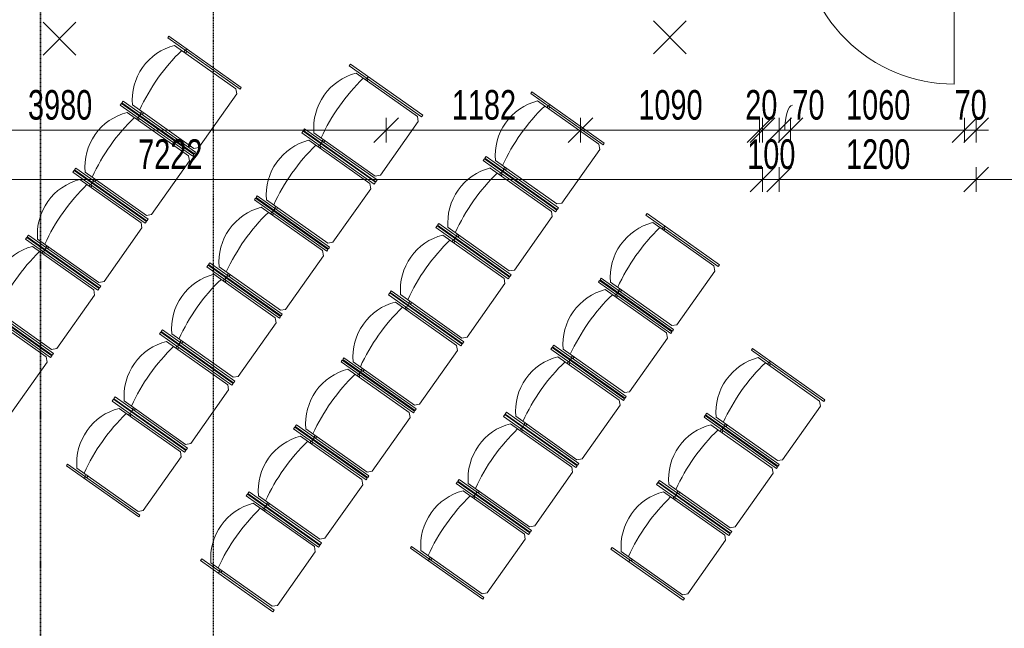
# Model space of a CAD drawing. Header units: millimetres. Extents: x -80560 to 110805, y -11020 to 52719.
# Tile 99 of 152: x 66115 to 72111, y 35387 to 39093. Entities that reach past the tile are written whole.
import ezdxf

# ---------------------------------------------------------------- set-up
doc = ezdxf.new("R2010")
doc.units = ezdxf.units.MM
doc.linetypes.add('CENTER2', pattern=[20, 8, -4, 4, -4])
doc.linetypes.add('DASHDOT2', pattern=[8, 4, -2, 0, -2])
for name, color, linetype, lineweight in [('A-ANNO-DIMS', 211, 'Continuous', 9), ('A-ANNO-DIMS-100', 211, 'Continuous', 9), ('A-ANNO-NOTE', 131, 'Continuous', 18), ('A-DOOR', 31, 'Continuous', 18), ('G-ANNO-SYMB', 111, 'Continuous', 9), ('I-FURN', 30, 'Continuous', 18), ('S-GRID', 1, 'Continuous', 9)]:
    doc.layers.add(name, color=color, linetype=linetype, lineweight=lineweight)
doc.styles.add('Arial_6', font='arial.ttf', dxfattribs={"width": 0.7, "height": 180})
doc.dimstyles.new('n3o_1_8', dxfattribs={"dimscale": 304.8, "dimtxt": 183.646692, "dimasz": 0.492126, "dimexe": 0.246063, "dimexo": 0.0625, "dimgap": 0.032808, "dimtad": 1, "dimdec": 0, "dimdsep": 46, "dimtxsty": 'Arial_6', "dimblk1": 'OBLIQUE', "dimblk2": 'OBLIQUE', "dimsah": 1, "dimcen": 0.09, "dimdle": 0.246063, "dimazin": 0, "dimtfac": 1, "dimtdec": 4, "dimtix": 1, "dimtmove": 0, "dimatfit": 3, "dimfxl": 0.246063, "dimfxlon": 1, "dimtvp": 1, "dimtolj": 1, "dimtzin": 0, "dimarcsym": 2})
doc.dimstyles.new('n3o_1_8_2', dxfattribs={"dimscale": 304.8, "dimtxt": 183.646692, "dimasz": 0.492126, "dimexe": 0.246063, "dimexo": 0.0625, "dimgap": 0.032808, "dimtad": 1, "dimdec": 0, "dimdsep": 46, "dimtxsty": 'Arial_6', "dimblk1": 'OBLIQUE', "dimblk2": 'OBLIQUE', "dimsah": 1, "dimcen": 0.09, "dimdle": 0.246063, "dimazin": 0, "dimtfac": 1, "dimtdec": 4, "dimtix": 1, "dimtmove": 1, "dimatfit": 3, "dimfxl": 0.246063, "dimfxlon": 1, "dimtvp": 1, "dimtolj": 1, "dimtzin": 0, "dimarcsym": 2})
doc.dimstyles.new('n3o_1_8_3', dxfattribs={"dimscale": 304.8, "dimtxt": 183.646692, "dimasz": 0.492126, "dimexe": 0.246063, "dimexo": 0.0625, "dimgap": 0.032808, "dimtad": 1, "dimdec": 0, "dimdsep": 46, "dimtxsty": 'Arial_6', "dimblk1": 'OBLIQUE', "dimblk2": 'OBLIQUE', "dimsah": 1, "dimcen": 0.09, "dimdle": 0.246063, "dimazin": 0, "dimtfac": 1, "dimtdec": 4, "dimtix": 1, "dimtmove": 0, "dimatfit": 3, "dimfxl": 0.246063, "dimfxlon": 1, "dimtvp": 1, "dimtolj": 1, "dimtzin": 0, "dimarcsym": 2})

# ---------------------------------------------------------------- blocks, each defined once
blk = doc.blocks.new('Stacking-Chair-KI-Maestro _1_ - Seat _ Back Cushion-32528548-DO_00 begane grond')
at = {"layer": 'I-FURN'}
for p, q in [((-234.9, 280.5), (-247.6, 280.5)), ((-247.6, -259.2), (-247.6, 280.5)), ((-234.9, -259.2), (-234.9, 280.5)), ((-222.3, 258.1), (-199.9, 280.5)), ((-222.3, -199.1), (-222.3, 258.1)), ((-199.9, 280.5), (199.9, 280.5)), ((222.3, 258.1), (199.9, 280.5)), ((222.3, -199.1), (222.3, 258.1)), ((235, 280.5), (247.7, 280.5)), ((235, -259.2), (235, 280.5)), ((247.7, -259.2), (247.7, 280.5)), ((-234.9, -116.7), (-222.3, -116.7)), ((235, -116.7), (222.3, -116.7)), ((-234.9, -125.9), (-247.6, -125.9)), ((-234.9, -129.4), (-222.3, -129.4)), ((235, -129.4), (222.3, -129.4)), ((235, -125.9), (247.7, -125.9)), ((-234.9, -259.2), (-247.6, -259.2)), ((235, -259.2), (247.7, -259.2))]:
    blk.add_line(p, q, dxfattribs=at)
for centre, radius, start, end in [((0, 1041.2), 1207.5, 259.39014, 270), ((0, 1041.2), 1207.5, 270, 280.60986), ((0, 63.5), 344.1, 229.75674, 270), ((0, 63.5), 344.1, 270, 310.24326)]:
    blk.add_arc(centre, radius, start, end, dxfattribs=at)
blk = doc.blocks.new('00_n3o_symbool_swingangle - std-31756284-DO_00 begane grond')
at = {"layer": 'A-DOOR'}
blk.add_line((-415, 10), (-415, 944), dxfattribs=at)
blk.add_arc((-415, 10), 934, 360, 90, dxfattribs=at)
blk = doc.blocks.new('DIMBLOCK227-DO_00 begane grond')
at = {"layer": 'A-ANNO-DIMS-100'}
for p, q in [((63417.3, 38120.8), (63492.3, 38195.8)), ((63417.3, 38195.8), (63417.3, 38045.8)), ((63417.3, 38120.8), (63417.3, 38195.8)), ((70639.3, 38120.8), (70714.3, 38195.8)), ((70639.3, 38195.8), (70639.3, 38045.8)), ((70639.3, 38120.8), (70639.3, 38195.8)), ((63417.3, 38120.8), (63342.3, 38045.8)), ((63417.3, 38120.8), (70639.3, 38120.8)), ((70639.3, 38120.8), (70564.3, 38045.8))]:
    blk.add_line(p, q, dxfattribs=at)
at = {"layer": 'A-ANNO-DIMS-100', "color": 0, "insert": (66836.2, 38364.5), "char_height": 180, "width": 461.094, "attachment_point": 1, "line_spacing_factor": 0.941778, "style": 'Arial_6'}
blk.add_mtext('7222', dxfattribs=at)
blk = doc.blocks.new('_Oblique')
at = {"color": 0, "linetype": 'ByBlock', "lineweight": -2}
blk.add_line((-0.5, -0.5), (0.5, 0.5), dxfattribs=at)
blk = doc.blocks.new('DIMBLOCK228-DO_00 begane grond')
at = {"layer": 'A-ANNO-DIMS-100'}
for p, q in [((70639.3, 38120.8), (70714.3, 38195.8)), ((70639.3, 38195.8), (70639.3, 38045.8)), ((70639.3, 38120.8), (70639.3, 38195.8)), ((70739.3, 38120.8), (70814.3, 38195.8)), ((70739.3, 38195.8), (70739.3, 38045.8)), ((70739.3, 38120.8), (70739.3, 38195.8)), ((70639.3, 38120.8), (70564.3, 38045.8)), ((70639.3, 38120.8), (70739.3, 38120.8)), ((70739.3, 38120.8), (70664.3, 38045.8))]:
    blk.add_line(p, q, dxfattribs=at)
at = {"layer": 'A-ANNO-DIMS-100', "color": 0, "insert": (70545.2, 38364.5), "char_height": 180, "width": 345.821, "attachment_point": 1, "line_spacing_factor": 0.941778, "style": 'Arial_6'}
blk.add_mtext('100', dxfattribs=at)
blk = doc.blocks.new('DIMBLOCK229-DO_00 begane grond')
at = {"layer": 'A-ANNO-DIMS-100'}
for p, q in [((70739.3, 38120.8), (70814.3, 38195.8)), ((70739.3, 38195.8), (70739.3, 38045.8)), ((70739.3, 38120.8), (70739.3, 38195.8)), ((71939.3, 38120.8), (72014.3, 38195.8)), ((71939.3, 38195.8), (71939.3, 38045.8)), ((71939.3, 38120.8), (71939.3, 38195.8)), ((70739.3, 38120.8), (70664.3, 38045.8)), ((70739.3, 38120.8), (71939.3, 38120.8)), ((71939.3, 38120.8), (71864.3, 38045.8))]:
    blk.add_line(p, q, dxfattribs=at)
at = {"layer": 'A-ANNO-DIMS-100', "color": 0, "insert": (71147.2, 38364.5), "char_height": 180, "width": 461.094, "attachment_point": 1, "line_spacing_factor": 0.941778, "style": 'Arial_6'}
blk.add_mtext('1200', dxfattribs=at)
blk = doc.blocks.new('DIMBLOCK230-DO_00 begane grond')
at = {"layer": 'A-ANNO-DIMS-100'}
for p, q in [((71939.3, 38120.8), (72014.3, 38195.8)), ((71939.3, 38195.8), (71939.3, 38045.8)), ((71939.3, 38120.8), (71939.3, 38195.8)), ((78076.8, 38120.8), (78151.8, 38195.8)), ((78076.8, 38195.8), (78076.8, 38045.8)), ((78076.8, 38120.8), (78076.8, 38195.8)), ((71939.3, 38120.8), (71864.3, 38045.8)), ((71939.3, 38120.8), (78151.8, 38120.8)), ((78076.8, 38120.8), (78001.8, 38045.8))]:
    blk.add_line(p, q, dxfattribs=at)
at = {"layer": 'A-ANNO-DIMS-100', "color": 0, "insert": (74815.9, 38364.5), "char_height": 180, "width": 461.094, "attachment_point": 1, "line_spacing_factor": 0.941778, "style": 'Arial_6'}
blk.add_mtext('6138', dxfattribs=at)
blk = doc.blocks.new('DIMBLOCK387-DO_00 begane grond')
at = {"layer": 'A-ANNO-DIMS-100'}
for p, q in [((64367.3, 38420.8), (64442.3, 38495.8)), ((64367.3, 38495.8), (64367.3, 38345.8)), ((64367.3, 38420.8), (64367.3, 38495.8)), ((68347.3, 38420.8), (68422.3, 38495.8)), ((68347.3, 38495.8), (68347.3, 38345.8)), ((68347.3, 38420.8), (68347.3, 38495.8)), ((64367.3, 38420.8), (64292.3, 38345.8)), ((64367.3, 38420.8), (68347.3, 38420.8)), ((68347.3, 38420.8), (68272.3, 38345.8))]:
    blk.add_line(p, q, dxfattribs=at)
at = {"layer": 'A-ANNO-DIMS-100', "color": 0, "insert": (66165.2, 38664.5), "char_height": 180, "width": 461.094, "attachment_point": 1, "line_spacing_factor": 0.941778, "style": 'Arial_6'}
blk.add_mtext('3980', dxfattribs=at)
blk = doc.blocks.new('DIMBLOCK388-DO_00 begane grond')
at = {"layer": 'A-ANNO-DIMS-100'}
for p, q in [((68347.3, 38420.8), (68422.3, 38495.8)), ((68347.3, 38495.8), (68347.3, 38345.8)), ((68347.3, 38420.8), (68347.3, 38495.8)), ((69529.3, 38420.8), (69604.3, 38495.8)), ((69529.3, 38495.8), (69529.3, 38345.8)), ((69529.3, 38420.8), (69529.3, 38495.8)), ((68347.3, 38420.8), (68272.3, 38345.8)), ((68347.3, 38420.8), (69529.3, 38420.8)), ((69529.3, 38420.8), (69454.3, 38345.8))]:
    blk.add_line(p, q, dxfattribs=at)
at = {"layer": 'A-ANNO-DIMS-100', "color": 0, "insert": (68746.2, 38664.5), "char_height": 180, "width": 461.094, "attachment_point": 1, "line_spacing_factor": 0.941778, "style": 'Arial_6'}
blk.add_mtext('1182', dxfattribs=at)
blk = doc.blocks.new('DIMBLOCK389-DO_00 begane grond')
at = {"layer": 'A-ANNO-DIMS-100'}
for p, q in [((69529.3, 38420.8), (69604.3, 38495.8)), ((69529.3, 38495.8), (69529.3, 38345.8)), ((69529.3, 38420.8), (69529.3, 38495.8)), ((70619.3, 38420.8), (70694.3, 38495.8)), ((70619.3, 38495.8), (70619.3, 38345.8)), ((70619.3, 38420.8), (70619.3, 38495.8)), ((69529.3, 38420.8), (69454.3, 38345.8)), ((69529.3, 38420.8), (70619.3, 38420.8)), ((70619.3, 38420.8), (70544.3, 38345.8))]:
    blk.add_line(p, q, dxfattribs=at)
at = {"layer": 'A-ANNO-DIMS-100', "color": 0, "insert": (69882.2, 38664.5), "char_height": 180, "width": 461.094, "attachment_point": 1, "line_spacing_factor": 0.941778, "style": 'Arial_6'}
blk.add_mtext('1090', dxfattribs=at)
blk = doc.blocks.new('DIMBLOCK390-DO_00 begane grond')
at = {"layer": 'A-ANNO-DIMS-100'}
for p, q in [((70619.3, 38420.8), (70694.3, 38495.8)), ((70619.3, 38495.8), (70619.3, 38345.8)), ((70619.3, 38420.8), (70619.3, 38495.8)), ((70639.3, 38420.8), (70714.3, 38495.8)), ((70639.3, 38495.8), (70639.3, 38345.8)), ((70639.3, 38420.8), (70639.3, 38495.8)), ((70619.3, 38420.8), (70544.3, 38345.8)), ((70639.3, 38420.8), (70564.3, 38345.8)), ((70619.3, 38420.8), (70714.3, 38420.8))]:
    blk.add_line(p, q, dxfattribs=at)
at = {"layer": 'A-ANNO-DIMS-100', "color": 0, "insert": (70533.3, 38664.5), "char_height": 180, "width": 230.547, "attachment_point": 1, "line_spacing_factor": 0.941778, "style": 'Arial_6'}
blk.add_mtext('20', dxfattribs=at)
blk = doc.blocks.new('DIMBLOCK600-DO_00 begane grond')
at = {"layer": 'A-ANNO-DIMS-100'}
for p, q in [((70739.3, 38420.8), (70814.3, 38495.8)), ((70739.3, 38495.8), (70739.3, 38345.8)), ((70739.3, 38420.8), (70739.3, 38495.8)), ((70809.3, 38420.8), (70884.3, 38495.8)), ((70809.3, 38495.8), (70809.3, 38345.8)), ((70809.3, 38420.8), (70809.3, 38495.8)), ((70664.3, 38420.8), (70809.3, 38420.8)), ((70739.3, 38420.8), (70664.3, 38345.8)), ((70809.3, 38420.8), (70734.3, 38345.8))]:
    blk.add_line(p, q, dxfattribs=at)
blk.add_ellipse((70820.2, 38420.8), major_axis=(0, 151.3), ratio=0.303232, start_param=0, end_param=1.570796, dxfattribs=at)
at = {"layer": 'A-ANNO-DIMS-100', "color": 0, "insert": (70820.2, 38664.5), "char_height": 180, "width": 230.547, "attachment_point": 1, "line_spacing_factor": 0.941778, "style": 'Arial_6'}
blk.add_mtext('70', dxfattribs=at)
blk = doc.blocks.new('DIMBLOCK601-DO_00 begane grond')
at = {"layer": 'A-ANNO-DIMS-100'}
for p, q in [((70809.3, 38420.8), (70884.3, 38495.8)), ((70809.3, 38495.8), (70809.3, 38345.8)), ((70809.3, 38420.8), (70809.3, 38495.8)), ((71869.3, 38420.8), (71944.3, 38495.8)), ((71869.3, 38495.8), (71869.3, 38345.8)), ((71869.3, 38420.8), (71869.3, 38495.8)), ((70809.3, 38420.8), (70734.3, 38345.8)), ((70809.3, 38420.8), (71869.3, 38420.8)), ((71869.3, 38420.8), (71794.3, 38345.8))]:
    blk.add_line(p, q, dxfattribs=at)
at = {"layer": 'A-ANNO-DIMS-100', "color": 0, "insert": (71147.2, 38664.5), "char_height": 180, "width": 461.094, "attachment_point": 1, "line_spacing_factor": 0.941778, "style": 'Arial_6'}
blk.add_mtext('1060', dxfattribs=at)
blk = doc.blocks.new('DIMBLOCK602-DO_00 begane grond')
at = {"layer": 'A-ANNO-DIMS-100'}
for p, q in [((71869.3, 38420.8), (71944.3, 38495.8)), ((71869.3, 38495.8), (71869.3, 38345.8)), ((71869.3, 38420.8), (71869.3, 38495.8)), ((71939.3, 38420.8), (72014.3, 38495.8)), ((71939.3, 38495.8), (71939.3, 38345.8)), ((71939.3, 38420.8), (71939.3, 38495.8)), ((71869.3, 38420.8), (71794.3, 38345.8)), ((71939.3, 38420.8), (71864.3, 38345.8)), ((71869.3, 38420.8), (72014.3, 38420.8))]:
    blk.add_line(p, q, dxfattribs=at)
at = {"layer": 'A-ANNO-DIMS-100', "color": 0, "insert": (71808.3, 38664.5), "char_height": 180, "width": 230.547, "attachment_point": 1, "line_spacing_factor": 0.941778, "style": 'Arial_6'}
blk.add_mtext('70', dxfattribs=at)

msp = doc.modelspace()

# ---------------------------------------------------------------- linework, layer by layer
at = {"layer": 'A-ANNO-NOTE', "lineweight": 9}
for p, q in [((66257.3, 38877.5), (66457.3, 39077.5)), ((66457.3, 38877.5), (66257.3, 39077.5)), ((69974.3, 38885.5), (70174.3, 39085.5)), ((70174.3, 38885.5), (69974.3, 39085.5))]:
    msp.add_line(p, q, dxfattribs=at)
at = {"layer": 'G-ANNO-SYMB', "linetype": 'DASHDOT2', "lineweight": 35}
msp.add_line((66241.3, 48457.5), (66241.3, 9131.6), dxfattribs=at)
at = {"layer": 'S-GRID', "linetype": 'CENTER2', "lineweight": 25}
msp.add_line((67294.8, 4383.3), (67294.8, 52119.1), dxfattribs=at)

# ---------------------------------------------------------------- block references
at = {"layer": 'A-DOOR', "rotation": 180}
msp.add_blockref('00_n3o_symbool_swingangle - std-31756284-DO_00 begane grond', (71391.3, 39644.5), dxfattribs=at)
at = {"layer": 'I-FURN', "rotation": 234.7334786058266}
for p in [(67092.4, 38640.2), (68197.6, 38471), (69302.8, 38301.9), (66803.7, 38231.9), (67908.9, 38062.8), (69014.1, 37893.6), (66515, 37823.7), (67620.2, 37654.5), (70003.8, 37561.2), (68725.4, 37485.4), (66226.4, 37415.4), (67331.5, 37246.3), (69715.1, 37153), (68436.7, 37077.2), (65937.7, 37007.2), (67042.8, 36838.1), (69426.4, 36744.7), (70647, 36738.9), (68148, 36668.9), (66754.1, 36429.8), (69137.7, 36336.5), (70358.3, 36330.6), (67859.3, 36260.7), (68849, 35928.2), (70069.6, 35922.4), (67570.6, 35852.4)]:
    msp.add_blockref('Stacking-Chair-KI-Maestro _1_ - Seat _ Back Cushion-32528548-DO_00 begane grond', p, dxfattribs=at)

# ---------------------------------------------------------------- dimensions: what is measured, and where the dimension line sits
at = {"layer": 'A-ANNO-DIMS'}
for base, p1, p2, dimstyle, override, picture, middle in [((68347.3, 38420.8), (64367.3, 38495.8), (68347.3, 38495.8), 'n3o_1_8_3', {"dimpost": '<>', "dimfxl": 3980}, 'DIMBLOCK387-DO_00 begane grond', (66357.3, 38522.8)), ((69529.3, 38420.8), (68347.3, 38495.8), (69529.3, 38495.8), 'n3o_1_8_3', {"dimpost": '<>', "dimfxl": 1182}, 'DIMBLOCK388-DO_00 begane grond', (68938.3, 38522.7)), ((70619.3, 38420.8), (69529.3, 38495.8), (70619.3, 38495.8), 'n3o_1_8_3', {"dimpost": '<>', "dimfxl": 1090}, 'DIMBLOCK389-DO_00 begane grond', (70074.3, 38522.7)), ((70639.3, 38420.8), (70619.3, 38495.8), (70639.3, 38495.8), 'n3o_1_8_3', {"dimpost": '<>', "dimfxl": 20}, 'DIMBLOCK390-DO_00 begane grond', (70629.3, 38522.7)), ((71869.3, 38420.8), (70809.3, 38495.8), (71869.3, 38495.8), 'n3o_1_8_3', {"dimpost": '<>', "dimfxl": 1060}, 'DIMBLOCK601-DO_00 begane grond', (71339.3, 38522.7)), ((71939.3, 38420.8), (71869.3, 38495.8), (71939.3, 38495.8), 'n3o_1_8_3', {"dimpost": '<>', "dimfxl": 70}, 'DIMBLOCK602-DO_00 begane grond', (71904.3, 38522.7)), ((70639.3, 38120.8), (63417.3, 38195.8), (70639.3, 38195.8), 'n3o_1_8', {"dimpost": '<>', "dimfxl": 7222}, 'DIMBLOCK227-DO_00 begane grond', (67028.3, 38221.2)), ((70739.3, 38120.8), (70639.3, 38195.8), (70739.3, 38195.8), 'n3o_1_8', {"dimpost": '<>', "dimfxl": 100}, 'DIMBLOCK228-DO_00 begane grond', (70689.3, 38222.7)), ((71939.3, 38120.8), (70739.3, 38195.8), (71939.3, 38195.8), 'n3o_1_8', {"dimpost": '<>', "dimfxl": 1200}, 'DIMBLOCK229-DO_00 begane grond', (71339.3, 38222.7)), ((78076.8189632, 38120.8340372), (71939.3189632, 38195.8340372), (78076.8189632, 38195.8340372), 'n3o_1_8', {"dimpost": '<>', "dimfxl": 6137.5}, 'DIMBLOCK230-DO_00 begane grond', (75008.0689632, 38222.7985671))]:
    dim = msp.add_linear_dim(base=base, p1=p1, p2=p2, dimstyle=dimstyle, override=override, dxfattribs=at)
    dim.commit()
    dim.dimension.update_dxf_attribs({"geometry": picture, "text_midpoint": middle})
dim = msp.add_linear_dim(base=(70809.3, 38420.8), p1=(70739.3, 38495.8), p2=(70809.3, 38495.8), dimstyle='n3o_1_8_2', override={"dimpost": '<>', "dimfxl": 70}, dxfattribs=at)
dim.commit()
dim.dimension.update_dxf_attribs({"geometry": 'DIMBLOCK600-DO_00 begane grond', "text_midpoint": (70935.5, 38544.5), "dimtype": 160})

doc.saveas('drawing.dxf')
